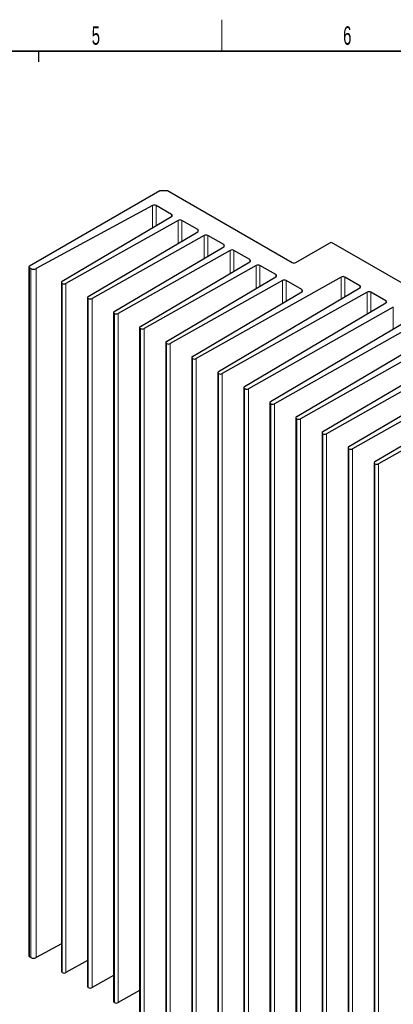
# Paper-space layout 'Blatt2' of a CAD drawing. Header units: millimetres. Extents: x 5 to 418, y 2 to 292.
# Tile 49 of 60: x 226 to 297, y 101 to 288. Entities that reach past the tile are written whole.
import ezdxf

# ---------------------------------------------------------------- set-up
doc = ezdxf.new("R2010")
doc.units = ezdxf.units.MM
doc.layers.add('SLD-0', color=7, linetype='Continuous')
doc.styles.add('SLDTEXTSTYLE0', font='TXT', dxfattribs={"width": 0.605})

psp = doc.layouts.new('Blatt2')

# ---------------------------------------------------------------- linework, layer by layer
at = {"color": 7, "linetype": 'Continuous', "lineweight": 25}
for p, q in [((228.27, 241.7), (253.02, 255.99)), ((253.02, 255.99), (254.44, 255.99)), ((254.44, 255.99), (278.12, 242.31)), ((251.61, 253.14), (229.51, 241.17)), ((255.24, 251.44), (252.3, 253.14)), ((234.45, 238.74), (255.24, 251.04)), ((256.47, 250.33), (235.17, 238.33)), ((260.19, 248.59), (257.17, 250.32)), ((239.4, 235.88), (260.19, 248.18)), ((261.42, 247.47), (240.12, 235.47)), ((265.13, 245.73), (262.12, 247.47)), ((244.35, 233.02), (265.14, 245.32)), ((278.83, 242.31), (285.55, 246.19)), ((285.55, 246.19), (342.12, 213.53)), ((266.37, 244.61), (245.07, 232.61)), ((270.08, 242.87), (267.07, 244.61)), ((249.3, 230.17), (270.09, 242.46)), ((271.32, 241.76), (250.02, 229.75)), ((275.03, 240.01), (272.02, 241.75)), ((228.13, 241.5), (228.13, 110.44)), ((228.47, 241.18), (228.27, 241.29)), ((234.31, 238.54), (234.31, 107.48)), ((234.46, 238.33), (234.46, 238.33)), ((254.25, 227.31), (275.04, 239.61)), ((276.27, 238.9), (254.97, 226.9)), ((287.44, 239.55), (259.92, 224.04)), ((279.98, 237.16), (276.97, 238.9)), ((291.01, 237.89), (288.15, 239.55)), ((259.2, 224.45), (279.99, 236.75)), ((264.15, 221.6), (291.01, 237.49)), ((292.39, 236.69), (264.87, 221.18)), ((295.96, 235.04), (293.1, 236.69)), ((239.26, 235.68), (239.26, 104.63)), ((239.41, 235.47), (239.41, 235.48)), ((269.1, 218.74), (295.96, 234.63)), ((244.21, 232.82), (244.21, 101.77)), ((244.36, 232.61), (244.35, 232.62)), ((297.34, 233.83), (269.82, 218.32)), ((274.05, 215.88), (300.91, 231.77)), ((302.29, 230.98), (274.76, 215.47)), ((249.16, 229.97), (249.16, 98.91)), ((249.31, 229.76), (249.3, 229.76)), ((279, 213.02), (305.86, 228.91)), ((254.11, 227.11), (254.11, 96.05)), ((254.26, 226.9), (254.25, 226.9)), ((305.1, 226.91), (279.71, 212.61)), ((283.95, 210.17), (308.72, 224.82)), ((312.19, 225.26), (284.66, 209.75)), ((259.06, 224.25), (259.06, 93.2)), ((259.21, 224.04), (259.2, 224.05)), ((288.9, 207.31), (315.76, 223.2)), ((264.01, 221.39), (264.01, 90.34)), ((264.16, 221.18), (264.15, 221.19)), ((317.14, 222.4), (289.61, 206.89)), ((293.85, 204.45), (320.71, 220.34)), ((322.09, 219.55), (294.56, 204.04)), ((268.96, 218.54), (268.96, 87.48)), ((269.11, 218.33), (269.1, 218.33)), ((273.91, 215.68), (273.91, 84.62)), ((274.06, 215.47), (274.05, 215.47)), ((278.86, 212.82), (278.86, 81.77)), ((279.01, 212.61), (279, 212.62)), ((283.81, 209.96), (283.81, 78.91)), ((283.96, 209.75), (283.95, 209.76)), ((288.76, 207.11), (288.76, 76.05)), ((288.91, 206.9), (288.9, 206.9)), ((293.71, 204.25), (293.71, 73.19)), ((293.86, 204.04), (293.85, 204.04)), ((234.31, 112.72), (229.51, 110.12)), ((228.47, 110.12), (228.27, 110.24)), ((239.26, 109.58), (235.17, 107.27)), ((234.46, 107.27), (234.46, 107.28)), ((244.21, 106.72), (240.12, 104.41)), ((239.41, 104.42), (239.41, 104.42)), ((249.16, 103.86), (245.07, 101.56)), ((244.36, 101.56), (244.35, 101.56))]:
    psp.add_line(p, q, dxfattribs=at)
at = {"color": 7, "linetype": 'Continuous', "lineweight": 18}
for p, q in [((251.61, 248.89), (251.61, 253.14)), ((252.3, 253.14), (252.3, 249.3)), ((255.24, 251.03), (255.24, 251.44)), ((256.47, 245.98), (256.47, 250.33)), ((257.17, 250.32), (257.17, 246.39)), ((260.19, 248.18), (260.19, 248.59)), ((261.42, 243.12), (261.42, 247.47)), ((262.12, 247.47), (262.12, 243.54)), ((265.13, 245.32), (265.13, 245.73)), ((266.37, 240.26), (266.37, 244.61)), ((267.07, 244.61), (267.07, 240.68)), ((270.08, 242.46), (270.08, 242.87)), ((271.32, 237.41), (271.32, 241.76)), ((272.02, 241.75), (272.02, 237.82)), ((228.27, 241.29), (228.27, 110.24)), ((228.47, 110.12), (228.47, 241.18)), ((229.51, 241.17), (229.51, 110.12)), ((275.03, 239.6), (275.03, 240.01)), ((234.46, 107.27), (234.46, 238.33)), ((234.46, 238.33), (234.46, 107.28)), ((235.17, 238.33), (235.17, 107.27)), ((276.27, 234.55), (276.27, 238.9)), ((276.97, 238.9), (276.97, 234.96)), ((287.44, 235.37), (287.44, 239.55)), ((288.15, 239.55), (288.15, 235.79)), ((291.01, 237.48), (291.01, 237.89)), ((279.98, 236.75), (279.98, 237.16)), ((292.39, 232.52), (292.39, 236.69)), ((293.1, 236.69), (293.1, 232.93)), ((239.41, 235.48), (239.41, 104.42)), ((239.41, 104.42), (239.41, 235.47)), ((240.12, 235.47), (240.12, 104.41)), ((295.96, 234.63), (295.96, 235.04)), ((244.35, 232.62), (244.35, 101.56)), ((244.36, 101.56), (244.36, 232.61)), ((245.07, 232.61), (245.07, 101.56)), ((297.34, 229.66), (297.34, 233.83)), ((249.3, 229.76), (249.3, 98.71)), ((249.31, 98.7), (249.31, 229.76)), ((250.02, 229.75), (250.02, 98.7)), ((254.25, 226.9), (254.25, 95.85)), ((254.26, 95.84), (254.26, 226.9)), ((254.97, 226.9), (254.97, 95.84)), ((259.2, 224.05), (259.2, 92.99)), ((259.21, 92.99), (259.21, 224.04)), ((259.92, 224.04), (259.92, 92.98)), ((264.15, 221.19), (264.15, 90.13)), ((264.16, 90.13), (264.16, 221.18)), ((264.87, 221.18), (264.87, 90.13)), ((269.1, 218.33), (269.1, 87.28)), ((269.11, 87.27), (269.11, 218.33)), ((269.82, 218.32), (269.82, 87.27)), ((274.05, 215.47), (274.05, 84.42)), ((274.06, 84.41), (274.06, 215.47)), ((274.76, 215.47), (274.76, 84.41)), ((279, 212.62), (279, 81.56)), ((279.01, 81.56), (279.01, 212.61)), ((279.71, 212.61), (279.71, 81.55)), ((283.95, 209.76), (283.95, 78.7)), ((283.96, 78.7), (283.96, 209.75)), ((284.66, 209.75), (284.66, 78.7)), ((288.9, 206.9), (288.9, 75.85)), ((288.91, 75.84), (288.91, 206.9)), ((289.61, 206.89), (289.61, 75.84)), ((293.85, 204.04), (293.85, 72.99)), ((293.86, 72.99), (293.86, 204.04)), ((294.56, 204.04), (294.56, 72.98))]:
    psp.add_line(p, q, dxfattribs=at)
at = {"color": 7, "linetype": 'Continuous', "lineweight": 25}
for centre, radius, start, end in [((251.95, 252.45), 0.772, 62.6918, 116.2584), ((255.16, 251.24), 0.218, 291.8289, 69.3813), ((256.82, 249.64), 0.77, 62.6428, 116.9538), ((260.11, 248.38), 0.218, 291.8289, 69.3813), ((261.77, 246.78), 0.77, 62.6428, 116.9538), ((265.06, 245.52), 0.218, 291.8289, 69.3813), ((266.72, 243.93), 0.77, 62.6428, 116.9538), ((228.35, 241.5), 0.218, 110.7834, 249.2166), ((270.01, 242.67), 0.218, 291.8289, 69.3813), ((271.67, 241.07), 0.77, 62.6428, 116.9538), ((278.48, 242.99), 0.769, 242.6097, 297.3903), ((229, 242.21), 1.16, 242.6918, 296.2584), ((274.96, 239.81), 0.218, 291.8289, 69.3813), ((234.53, 238.54), 0.218, 111.8289, 249.3813), ((234.82, 239.01), 0.77, 242.6428, 296.9538), ((276.62, 238.21), 0.77, 62.6428, 116.9538), ((287.79, 238.86), 0.77, 62.6428, 116.9538), ((290.93, 237.69), 0.218, 291.8289, 69.3813), ((279.91, 236.95), 0.218, 291.8289, 69.3813), ((292.74, 236), 0.77, 62.6428, 116.9538), ((239.48, 235.68), 0.218, 111.8289, 249.3813), ((239.77, 236.16), 0.77, 242.6428, 296.9538), ((295.88, 234.83), 0.218, 291.8289, 69.3813), ((244.43, 232.82), 0.218, 111.8289, 249.3813), ((244.72, 233.3), 0.77, 242.6428, 296.9538), ((249.38, 229.97), 0.218, 111.8289, 249.3813), ((249.67, 230.44), 0.77, 242.6428, 296.9538), ((254.33, 227.11), 0.218, 111.8289, 249.3813), ((254.62, 227.58), 0.77, 242.6428, 296.9538), ((259.28, 224.25), 0.218, 111.8289, 249.3813), ((259.57, 224.73), 0.77, 242.6428, 296.9538), ((264.23, 221.39), 0.218, 111.8289, 249.3813), ((264.52, 221.87), 0.77, 242.6428, 296.9538), ((269.18, 218.54), 0.218, 111.8289, 249.3813), ((269.47, 219.01), 0.77, 242.6428, 296.9538), ((274.13, 215.68), 0.218, 111.8289, 249.3813), ((274.42, 216.15), 0.77, 242.6428, 296.9538), ((279.08, 212.82), 0.218, 111.8289, 249.3813), ((279.37, 213.3), 0.77, 242.6428, 296.9538), ((284.03, 209.96), 0.218, 111.8289, 249.3813), ((284.32, 210.44), 0.77, 242.6428, 296.9538), ((288.98, 207.11), 0.218, 111.8289, 249.3813), ((289.27, 207.58), 0.77, 242.6428, 296.9538), ((293.93, 204.25), 0.218, 111.8289, 249.3813), ((294.21, 204.72), 0.77, 242.6428, 296.9538), ((228.38, 110.47), 0.251, 185.6948, 245.6253), ((229, 111.15), 1.16, 242.6918, 296.2584), ((234.55, 107.5), 0.24, 184.1082, 247.2119), ((234.82, 107.96), 0.77, 242.6428, 296.9538), ((239.5, 104.64), 0.24, 184.1082, 247.2119), ((239.77, 105.1), 0.77, 242.6428, 296.9538), ((244.45, 101.79), 0.24, 184.1082, 247.2119), ((244.72, 102.24), 0.77, 242.6428, 296.9538)]:
    psp.add_arc(centre, radius, start, end, dxfattribs=at)
at = {"layer": 'SLD-0', "lineweight": 18}
psp.add_line((264.75, 282.5), (264.75, 288.5), dxfattribs=at)
at = {"layer": 'SLD-0', "lineweight": 35}
psp.add_line((408, 282.5), (26, 282.5), dxfattribs=at)
at = {"layer": 'SLD-0'}
psp.add_line((230, 280.5), (230, 282.5), dxfattribs=at)
psp.add_line((230, 280.5), (230, 282.5), dxfattribs=at)

# ---------------------------------------------------------------- texts
at = {"layer": 'SLD-0', "char_height": 3.5, "attachment_point": 2, "style": 'SLDTEXTSTYLE0'}
for s, insert in [('5', (240.85, 287.24)), ('6', (288.6, 287.24))]:
    psp.add_mtext(s, dxfattribs=dict(at, insert=insert))

doc.saveas('drawing.dxf')
